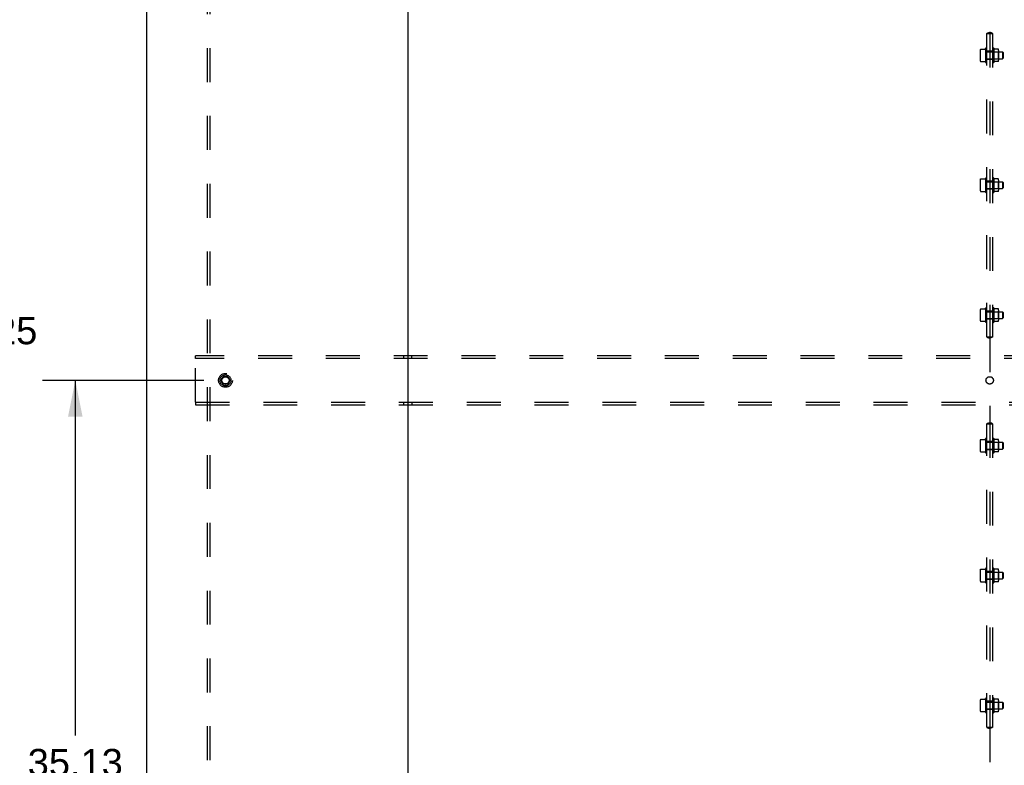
# Model space of a CAD drawing. Header units: inches. Extents: x 0 to 283, y 0 to 183.
# Tile 95 of 99: x 195 to 240, y 76 to 110. Entities that reach past the tile are written whole.
import ezdxf

# ---------------------------------------------------------------- set-up
doc = ezdxf.new("R2010")
doc.units = ezdxf.units.IN
doc.header["$LTSCALE"] = 15.583333
doc.header["$MEASUREMENT"] = 0
doc.linetypes.add('DOT', pattern=[0.2, 0.1, -0.1])
doc.linetypes.add('HIDDEN', pattern=[0.2, 0.1, -0.1])
doc.layers.get('0').update_dxf_attribs({"linetype": 'CONTINUOUS'})
for name, color, linetype in [('DEFAULT_2', 8, 'HIDDEN'), ('DIMENSIONS', 7, 'CONTINUOUS'), ('SUBPANEL', 7, 'CONTINUOUS')]:
    doc.layers.add(name, color=color, linetype=linetype)
doc.styles.get("Standard").update_dxf_attribs({"font": 'arial.ttf'})
doc.dimstyles.new('DIMSTYLE_1', dxfattribs={"dimtxt": 1.25, "dimasz": 1.666667, "dimexe": 0.09, "dimexo": 0.07, "dimgap": 0.0375, "dimtad": 0, "dimtih": 1, "dimtoh": 1, "dimzin": 4, "dimdsep": 46, "dimtxsty": 'Standard', "dimblk": '_FILLED', "dimblk1": '_FILLED', "dimblk2": '_FILLED', "dimcen": 0.09, "dimazin": 1, "dimtfac": 1, "dimtdec": 3, "dimtofl": 0, "dimtmove": 0, "dimatfit": 3, "dimldrblk": '_FILLED', "dimfxl": 0, "dimtolj": 1, "dimtzin": 4, "dimarcsym": 0})

# ---------------------------------------------------------------- blocks, each defined once
blk = doc.blocks.new('_FILLED')
at = {"color": 0, "linetype": 'ByBlock'}
blk.add_solid([(0, 0), (-1, 0.2), (-1, -0.2)], dxfattribs=at)
blk = doc.blocks.new('*D3')
at = {"layer": 'DIMENSIONS', "color": 2, "linetype": 'Continuous'}
for p, q in [((202.999, 93.829), (195.596, 93.829)), ((197.096, 93.829), (197.096, 77.516)), ((197.096, 58.704), (197.096, 75.016)), ((202.999, 58.704), (195.596, 58.704))]:
    blk.add_line(p, q, dxfattribs=at)
at = {"layer": 'DIMENSIONS', "color": 2, "linetype": 'Continuous', "xscale": 1.6666666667, "yscale": 1.6666666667, "zscale": 1.6666666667}
for p, rotation in [((197.096, 93.829), 90), ((197.096, 58.704), 270)]:
    blk.add_blockref('_FILLED', p, dxfattribs=dict(at, rotation=rotation))
at = {"layer": 'DIMENSIONS', "color": 2, "linetype": 'Continuous', "insert": (197.096, 76.891), "char_height": 1.25, "width": 4.36803, "attachment_point": 2, "line_spacing_factor": 0.9}
blk.add_mtext('35.13', dxfattribs=at)
blk = doc.blocks.new('*D4')
at = {"layer": 'DIMENSIONS', "color": 2, "linetype": 'Continuous'}
for p, q in [((202.999, 128.954), (191.665, 128.954)), ((193.165, 128.954), (193.165, 97.364)), ((193.165, 58.704), (193.165, 94.864)), ((202.999, 58.704), (191.665, 58.704))]:
    blk.add_line(p, q, dxfattribs=at)
at = {"layer": 'DIMENSIONS', "color": 2, "linetype": 'Continuous', "xscale": 1.6666666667, "yscale": 1.6666666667, "zscale": 1.6666666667}
for p, rotation in [((193.165, 128.954), 90), ((193.165, 58.704), 270)]:
    blk.add_blockref('_FILLED', p, dxfattribs=dict(at, rotation=rotation))
at = {"layer": 'DIMENSIONS', "color": 2, "linetype": 'Continuous', "insert": (193.165, 96.739), "char_height": 1.25, "width": 4.36803, "attachment_point": 2, "line_spacing_factor": 0.9}
blk.add_mtext('70.25', dxfattribs=at)

msp = doc.modelspace()

# ---------------------------------------------------------------- linework, layer by layer
at = {"color": 7, "linetype": 'Continuous'}
for p, q in [((200.375, 133.704), (200.375, 49.954)), ((212.375, 133.704), (212.375, 49.954))]:
    msp.add_line(p, q, dxfattribs=at)
at = {"layer": 'DEFAULT_2', "color": 8, "linetype": 'HIDDEN'}
for p, q in [((202.625, 94.829), (202.625, 94.954)), ((275.625, 94.954), (202.625, 94.954)), ((202.625, 92.829), (202.625, 94.829)), ((275.625, 94.829), (202.625, 94.829)), ((212.187, 94.954), (212.187, 94.829)), ((212.562, 94.829), (212.562, 94.954)), ((202.625, 92.829), (202.625, 92.704)), ((202.625, 92.829), (275.625, 92.829)), ((212.187, 92.829), (212.187, 92.704)), ((212.562, 92.829), (212.562, 92.704)), ((202.625, 92.704), (275.625, 92.704))]:
    msp.add_line(p, q, dxfattribs=at)
for radius in [0.318, 0.183, 0.166]:
    msp.add_circle((204, 93.829), radius, dxfattribs=at)
at = {"layer": 'DEFAULT_2', "color": 8, "linetype": 'DOT'}
for centre in [(204, 93.829), (239.125, 93.829)]:
    msp.add_circle(centre, 0.17, dxfattribs=at)
at = {"layer": 'SUBPANEL', "color": 8, "linetype": 'HIDDEN'}
for p, q in [((203.156, 127.797), (203.156, 59.86)), ((203.281, 127.797), (203.281, 59.86)), ((239.125, 112.959), (239.125, 109.824)), ((238.999, 109.766), (239.251, 109.766)), ((239, 95.829), (239, 109.766)), ((239.121, 109.773), (239.125, 109.773)), ((239.125, 109.773), (239.123, 109.773)), ((239.126, 109.773), (239.125, 109.773)), ((239.125, 109.773), (239.128, 109.773)), ((239.125, 109.766), (239.125, 95.829)), ((239.25, 109.766), (239.25, 95.829)), ((238.923, 109.06), (238.93, 109.081)), ((238.93, 109.081), (238.93, 108.451)), ((239.32, 109.085), (239.32, 108.448)), ((238.69, 108.99), (238.69, 108.542)), ((238.711, 109.053), (238.913, 109.053)), ((239.25, 108.954), (239, 108.954)), ((239, 108.921), (239.72, 108.921)), ((239.27, 108.922), (239.25, 108.942)), ((239.27, 108.922), (239.27, 108.61)), ((239.27, 108.922), (239.516, 108.922)), ((239.515, 109.056), (239.344, 109.056)), ((239.516, 108.922), (239.536, 108.942)), ((239.516, 108.922), (239.516, 108.61)), ((239.536, 108.993), (239.536, 108.539)), ((239.72, 108.921), (239.72, 108.611)), ((239.75, 108.891), (239.72, 108.921)), ((239.75, 108.641), (239.72, 108.611)), ((239.75, 108.891), (239.75, 108.641)), ((238.711, 108.479), (238.913, 108.479)), ((238.923, 108.472), (238.93, 108.451)), ((239, 108.611), (239.72, 108.611)), ((239.25, 108.579), (239, 108.579)), ((239.27, 108.61), (239.25, 108.59)), ((239.27, 108.61), (239.516, 108.61)), ((239.515, 108.476), (239.344, 108.476)), ((239.516, 108.61), (239.536, 108.59)), ((238.69, 103.021), (238.69, 102.574)), ((238.711, 103.085), (238.913, 103.085)), ((238.923, 103.092), (238.93, 103.112)), ((238.93, 103.112), (238.93, 102.483)), ((239.25, 102.985), (239, 102.985)), ((239, 102.952), (239.72, 102.952)), ((239.27, 102.953), (239.25, 102.973)), ((239.27, 102.953), (239.27, 102.641)), ((239.27, 102.953), (239.516, 102.953)), ((239.32, 103.116), (239.32, 102.479)), ((239.515, 103.087), (239.344, 103.087)), ((239.516, 102.953), (239.536, 102.973)), ((239.516, 102.953), (239.516, 102.641)), ((239.536, 103.024), (239.536, 102.571)), ((239.72, 102.952), (239.72, 102.642)), ((239.75, 102.922), (239.72, 102.952)), ((239.75, 102.922), (239.75, 102.672)), ((238.711, 102.51), (238.913, 102.51)), ((238.923, 102.503), (238.93, 102.483)), ((239, 102.642), (239.72, 102.642)), ((239.25, 102.61), (239, 102.61)), ((239.27, 102.641), (239.25, 102.621)), ((239.27, 102.641), (239.516, 102.641)), ((239.515, 102.507), (239.344, 102.507)), ((239.516, 102.641), (239.536, 102.621)), ((239.75, 102.672), (239.72, 102.642)), ((238.69, 97.053), (238.69, 96.605)), ((238.711, 97.116), (238.913, 97.116)), ((238.923, 97.123), (238.93, 97.144)), ((238.93, 97.144), (238.93, 96.514)), ((239.25, 97.016), (239, 97.016)), ((239, 96.984), (239.72, 96.984)), ((239.27, 96.985), (239.25, 97.005)), ((239.27, 96.985), (239.27, 96.673)), ((239.27, 96.985), (239.516, 96.985)), ((239.32, 97.147), (239.32, 96.51)), ((239.515, 97.119), (239.344, 97.119)), ((239.516, 96.985), (239.536, 97.005)), ((239.516, 96.985), (239.516, 96.673)), ((239.536, 97.055), (239.536, 96.602)), ((239.72, 96.984), (239.72, 96.674)), ((239.75, 96.954), (239.72, 96.984)), ((239.75, 96.954), (239.75, 96.704)), ((238.711, 96.542), (238.913, 96.542)), ((238.923, 96.535), (238.93, 96.514)), ((239, 96.674), (239.72, 96.674)), ((239.25, 96.641), (239, 96.641)), ((239.27, 96.673), (239.25, 96.653)), ((239.27, 96.673), (239.516, 96.673)), ((239.515, 96.539), (239.344, 96.539)), ((239.516, 96.673), (239.536, 96.653)), ((239.75, 96.704), (239.72, 96.674)), ((238.999, 95.829), (239.251, 95.829)), ((239.125, 95.822), (239.121, 95.822)), ((239.123, 95.822), (239.124, 95.822)), ((239.128, 95.822), (239.125, 95.822)), ((239.125, 95.822), (239.126, 95.822)), ((239.125, 95.771), (239.125, 91.886)), ((238.999, 91.829), (239.251, 91.829)), ((239, 77.891), (239, 91.829)), ((239.121, 91.835), (239.125, 91.836)), ((239.125, 91.836), (239.123, 91.836)), ((239.126, 91.836), (239.125, 91.836)), ((239.125, 91.836), (239.128, 91.835)), ((239.125, 91.829), (239.125, 77.891)), ((239.25, 91.829), (239.25, 77.891)), ((238.69, 91.053), (238.69, 90.605)), ((238.711, 91.116), (238.913, 91.116)), ((238.923, 91.123), (238.93, 91.144)), ((238.93, 91.144), (238.93, 90.514)), ((239.25, 91.016), (239, 91.016)), ((239, 90.984), (239.72, 90.984)), ((239.27, 90.985), (239.25, 91.005)), ((239.27, 90.985), (239.27, 90.673)), ((239.27, 90.985), (239.516, 90.985)), ((239.32, 91.147), (239.32, 90.51)), ((239.515, 91.119), (239.344, 91.119)), ((239.516, 90.985), (239.536, 91.005)), ((239.516, 90.985), (239.516, 90.673)), ((239.536, 91.055), (239.536, 90.602)), ((239.75, 90.954), (239.72, 90.984)), ((239.72, 90.984), (239.72, 90.674)), ((238.711, 90.542), (238.913, 90.542)), ((238.923, 90.535), (238.93, 90.514)), ((239, 90.674), (239.72, 90.674)), ((239.25, 90.641), (239, 90.641)), ((239.27, 90.673), (239.25, 90.653)), ((239.27, 90.673), (239.516, 90.673)), ((239.515, 90.539), (239.344, 90.539)), ((239.516, 90.673), (239.536, 90.653)), ((239.75, 90.704), (239.72, 90.674)), ((239.75, 90.954), (239.75, 90.704)), ((238.69, 85.084), (238.69, 84.636)), ((238.711, 85.147), (238.913, 85.147)), ((238.923, 85.154), (238.93, 85.175)), ((238.93, 85.175), (238.93, 84.545)), ((239.32, 85.178), (239.32, 84.542)), ((239.515, 85.15), (239.344, 85.15)), ((239.536, 85.087), (239.536, 84.633)), ((239.25, 85.047), (239, 85.047)), ((239, 85.015), (239.72, 85.015)), ((239, 84.705), (239.72, 84.705)), ((239.25, 84.672), (239, 84.672)), ((239.27, 85.016), (239.25, 85.036)), ((239.27, 84.704), (239.25, 84.684)), ((239.27, 85.016), (239.516, 85.016)), ((239.27, 85.016), (239.27, 84.704)), ((239.27, 84.704), (239.516, 84.704)), ((239.516, 85.016), (239.536, 85.036)), ((239.516, 85.016), (239.516, 84.704)), ((239.516, 84.704), (239.536, 84.684)), ((239.75, 84.985), (239.72, 85.015)), ((239.72, 85.015), (239.72, 84.705)), ((239.75, 84.735), (239.72, 84.705)), ((239.75, 84.985), (239.75, 84.735)), ((238.711, 84.573), (238.913, 84.573)), ((238.923, 84.566), (238.93, 84.545)), ((239.515, 84.57), (239.344, 84.57)), ((238.923, 79.185), (238.93, 79.206)), ((238.93, 79.206), (238.93, 78.576)), ((239.32, 79.21), (239.32, 78.573)), ((238.69, 79.115), (238.69, 78.667)), ((238.711, 79.178), (238.913, 79.178)), ((239.25, 79.079), (239, 79.079)), ((239, 79.046), (239.72, 79.046)), ((239.27, 79.047), (239.25, 79.067)), ((239.27, 79.047), (239.516, 79.047)), ((239.27, 79.047), (239.27, 78.735)), ((239.515, 79.181), (239.344, 79.181)), ((239.516, 79.047), (239.536, 79.067)), ((239.516, 79.047), (239.516, 78.735)), ((239.536, 79.118), (239.536, 78.664)), ((239.75, 79.016), (239.72, 79.046)), ((239.72, 79.046), (239.72, 78.736)), ((239.75, 78.766), (239.72, 78.736)), ((239.75, 79.016), (239.75, 78.766)), ((238.711, 78.604), (238.913, 78.604)), ((238.923, 78.597), (238.93, 78.576)), ((239, 78.736), (239.72, 78.736)), ((239.25, 78.704), (239, 78.704)), ((239.27, 78.735), (239.25, 78.715)), ((239.27, 78.735), (239.516, 78.735)), ((239.515, 78.601), (239.344, 78.601)), ((239.516, 78.735), (239.536, 78.715)), ((238.999, 77.891), (239.251, 77.891)), ((239.125, 77.884), (239.121, 77.885)), ((239.123, 77.884), (239.124, 77.884)), ((239.128, 77.885), (239.125, 77.884)), ((239.125, 77.884), (239.126, 77.884)), ((239.125, 77.834), (239.125, 74.699))]:
    msp.add_line(p, q, dxfattribs=at)
for points in [[(238.999, 109.766), (239, 109.774), (239.004, 109.781), (239.012, 109.787), (239.023, 109.792), (239.036, 109.797), (239.051, 109.801), (239.068, 109.805), (239.087, 109.81), (239.106, 109.816), (239.125, 109.824)], [(239.12, 109.774), (239.12, 109.774), (239.12, 109.774), (239.121, 109.775), (239.121, 109.777), (239.122, 109.78), (239.122, 109.784), (239.123, 109.791), (239.124, 109.799), (239.124, 109.81), (239.125, 109.824)], [(239.12, 109.773), (239.12, 109.773), (239.12, 109.774), (239.12, 109.774)], [(239.123, 109.766), (239.122, 109.77), (239.12, 109.772), (239.12, 109.773)], [(239.251, 109.766), (239.25, 109.774), (239.246, 109.781), (239.238, 109.787), (239.227, 109.792), (239.214, 109.797), (239.199, 109.801), (239.181, 109.805), (239.163, 109.81), (239.144, 109.816), (239.125, 109.824)], [(239.13, 109.774), (239.13, 109.774), (239.13, 109.774), (239.129, 109.775), (239.129, 109.777), (239.128, 109.78), (239.127, 109.784), (239.127, 109.791), (239.126, 109.799), (239.125, 109.81), (239.125, 109.824)], [(239.126, 109.766), (239.128, 109.77), (239.129, 109.772), (239.13, 109.773)], [(239.13, 109.773), (239.13, 109.773), (239.13, 109.774), (239.13, 109.774)], [(238.702, 109.047), (238.703, 109.049), (238.704, 109.05), (238.705, 109.051), (238.707, 109.052), (238.708, 109.053), (238.71, 109.053), (238.711, 109.053)], [(238.923, 109.06), (238.923, 109.06), (238.923, 109.06), (238.923, 109.06), (238.923, 109.06), (238.923, 109.06), (238.923, 109.06), (238.923, 109.06), (238.923, 109.06), (238.923, 109.059), (238.923, 109.059), (238.923, 109.059), (238.922, 109.059), (238.922, 109.059), (238.922, 109.059), (238.922, 109.059), (238.922, 109.059), (238.922, 109.059), (238.922, 109.059), (238.922, 109.058), (238.922, 109.058), (238.922, 109.058), (238.922, 109.058), (238.922, 109.058), (238.922, 109.058), (238.922, 109.058), (238.922, 109.058), (238.922, 109.058), (238.922, 109.057), (238.921, 109.057), (238.921, 109.057), (238.921, 109.057), (238.921, 109.057), (238.921, 109.057), (238.921, 109.057), (238.921, 109.057), (238.921, 109.057), (238.921, 109.056), (238.92, 109.056), (238.92, 109.056), (238.92, 109.056), (238.92, 109.056), (238.92, 109.056), (238.92, 109.056), (238.92, 109.056), (238.919, 109.055), (238.919, 109.055), (238.919, 109.055), (238.919, 109.055), (238.919, 109.055), (238.918, 109.055), (238.918, 109.055), (238.918, 109.054), (238.918, 109.054), (238.918, 109.054), (238.917, 109.054), (238.917, 109.054), (238.917, 109.054), (238.916, 109.054), (238.916, 109.054), (238.916, 109.054), (238.915, 109.053), (238.915, 109.053), (238.914, 109.053), (238.914, 109.053), (238.913, 109.053)], [(239.344, 109.056), (239.344, 109.056), (239.343, 109.056), (239.343, 109.056), (239.342, 109.056), (239.342, 109.057), (239.341, 109.057), (239.341, 109.057), (239.34, 109.057), (239.34, 109.057), (239.34, 109.057), (239.34, 109.057), (239.339, 109.058), (239.339, 109.058), (239.339, 109.058), (239.339, 109.058), (239.338, 109.058), (239.338, 109.058), (239.338, 109.058), (239.338, 109.059), (239.338, 109.059), (239.337, 109.059), (239.337, 109.059), (239.337, 109.059), (239.337, 109.059), (239.337, 109.059), (239.337, 109.059), (239.337, 109.06), (239.337, 109.06), (239.336, 109.06), (239.336, 109.06), (239.336, 109.06), (239.336, 109.06), (239.336, 109.06), (239.336, 109.06), (239.336, 109.06), (239.336, 109.061), (239.336, 109.061), (239.336, 109.061), (239.336, 109.061)], [(239.524, 109.05), (239.523, 109.051), (239.522, 109.053), (239.521, 109.054), (239.52, 109.054), (239.519, 109.055), (239.518, 109.056), (239.517, 109.056), (239.515, 109.056), (239.515, 109.056)], [(238.702, 108.485), (238.703, 108.484), (238.704, 108.482), (238.705, 108.481), (238.707, 108.48), (238.708, 108.48), (238.71, 108.479), (238.711, 108.479)], [(238.913, 108.479), (238.914, 108.479), (238.914, 108.479), (238.915, 108.479), (238.915, 108.479), (238.916, 108.479), (238.916, 108.479), (238.916, 108.479), (238.917, 108.479), (238.917, 108.478), (238.917, 108.478), (238.918, 108.478), (238.918, 108.478), (238.918, 108.478), (238.918, 108.478), (238.918, 108.478), (238.919, 108.478), (238.919, 108.477), (238.919, 108.477), (238.919, 108.477), (238.919, 108.477), (238.92, 108.477), (238.92, 108.477), (238.92, 108.477), (238.92, 108.476), (238.92, 108.476), (238.92, 108.476), (238.92, 108.476), (238.921, 108.476), (238.921, 108.476), (238.921, 108.476), (238.921, 108.476), (238.921, 108.475), (238.921, 108.475), (238.921, 108.475), (238.921, 108.475), (238.921, 108.475), (238.922, 108.475), (238.922, 108.475), (238.922, 108.475), (238.922, 108.475), (238.922, 108.474), (238.922, 108.474), (238.922, 108.474), (238.922, 108.474), (238.922, 108.474), (238.922, 108.474), (238.922, 108.474), (238.922, 108.474), (238.922, 108.474), (238.922, 108.474), (238.922, 108.473), (238.922, 108.473), (238.922, 108.473), (238.923, 108.473), (238.923, 108.473), (238.923, 108.473), (238.923, 108.473), (238.923, 108.473), (238.923, 108.473), (238.923, 108.473), (238.923, 108.472), (238.923, 108.472), (238.923, 108.472), (238.923, 108.472), (238.923, 108.472)], [(239.336, 108.472), (239.336, 108.472), (239.336, 108.472), (239.336, 108.472), (239.336, 108.472), (239.336, 108.472), (239.336, 108.472), (239.336, 108.472), (239.336, 108.472), (239.336, 108.473), (239.337, 108.473), (239.337, 108.473), (239.337, 108.473), (239.337, 108.473), (239.337, 108.473), (239.337, 108.473), (239.337, 108.473), (239.337, 108.474), (239.338, 108.474), (239.338, 108.474), (239.338, 108.474), (239.338, 108.474), (239.338, 108.474), (239.339, 108.475), (239.339, 108.475), (239.339, 108.475), (239.34, 108.475), (239.34, 108.475), (239.34, 108.475), (239.341, 108.475), (239.341, 108.476), (239.341, 108.476), (239.342, 108.476), (239.342, 108.476), (239.343, 108.476), (239.344, 108.476), (239.344, 108.476)], [(239.524, 108.482), (239.523, 108.481), (239.522, 108.48), (239.521, 108.479), (239.52, 108.478), (239.519, 108.477), (239.518, 108.477), (239.517, 108.476), (239.515, 108.476), (239.515, 108.476)], [(238.702, 103.079), (238.703, 103.08), (238.704, 103.081), (238.705, 103.083), (238.707, 103.083), (238.708, 103.084), (238.71, 103.084), (238.711, 103.085)], [(238.923, 103.092), (238.923, 103.091), (238.923, 103.091), (238.923, 103.091), (238.923, 103.091), (238.923, 103.091), (238.923, 103.091), (238.923, 103.091), (238.923, 103.091), (238.923, 103.091), (238.923, 103.091), (238.923, 103.091), (238.922, 103.09), (238.922, 103.09), (238.922, 103.09), (238.922, 103.09), (238.922, 103.09), (238.922, 103.09), (238.922, 103.09), (238.922, 103.09), (238.922, 103.09), (238.922, 103.09), (238.922, 103.089), (238.922, 103.089), (238.922, 103.089), (238.922, 103.089), (238.922, 103.089), (238.922, 103.089), (238.922, 103.089), (238.921, 103.089), (238.921, 103.089), (238.921, 103.088), (238.921, 103.088), (238.921, 103.088), (238.921, 103.088), (238.921, 103.088), (238.921, 103.088), (238.921, 103.088), (238.92, 103.088), (238.92, 103.087), (238.92, 103.087), (238.92, 103.087), (238.92, 103.087), (238.92, 103.087), (238.92, 103.087), (238.919, 103.087), (238.919, 103.087), (238.919, 103.086), (238.919, 103.086), (238.919, 103.086), (238.918, 103.086), (238.918, 103.086), (238.918, 103.086), (238.918, 103.086), (238.918, 103.085), (238.917, 103.085), (238.917, 103.085), (238.917, 103.085), (238.916, 103.085), (238.916, 103.085), (238.916, 103.085), (238.915, 103.085), (238.915, 103.085), (238.914, 103.085), (238.914, 103.085), (238.913, 103.085)], [(239.344, 103.087), (239.344, 103.087), (239.343, 103.088), (239.343, 103.088), (239.342, 103.088), (239.342, 103.088), (239.341, 103.088), (239.341, 103.088), (239.34, 103.088), (239.34, 103.088), (239.34, 103.088), (239.34, 103.089), (239.339, 103.089), (239.339, 103.089), (239.339, 103.089), (239.339, 103.089), (239.338, 103.089), (239.338, 103.089), (239.338, 103.09), (239.338, 103.09), (239.338, 103.09), (239.337, 103.09), (239.337, 103.09), (239.337, 103.09), (239.337, 103.09), (239.337, 103.091), (239.337, 103.091), (239.337, 103.091), (239.337, 103.091), (239.336, 103.091), (239.336, 103.091), (239.336, 103.091), (239.336, 103.091), (239.336, 103.092), (239.336, 103.092), (239.336, 103.092), (239.336, 103.092), (239.336, 103.092), (239.336, 103.092), (239.336, 103.092)], [(239.524, 103.082), (239.523, 103.083), (239.522, 103.084), (239.521, 103.085), (239.52, 103.086), (239.519, 103.086), (239.518, 103.087), (239.517, 103.087), (239.515, 103.087), (239.515, 103.087)], [(238.702, 102.516), (238.703, 102.515), (238.704, 102.513), (238.705, 102.512), (238.707, 102.511), (238.708, 102.511), (238.71, 102.51), (238.711, 102.51)], [(238.913, 102.51), (238.914, 102.51), (238.914, 102.51), (238.915, 102.51), (238.915, 102.51), (238.916, 102.51), (238.916, 102.51), (238.916, 102.51), (238.917, 102.51), (238.917, 102.51), (238.917, 102.51), (238.918, 102.509), (238.918, 102.509), (238.918, 102.509), (238.918, 102.509), (238.918, 102.509), (238.919, 102.509), (238.919, 102.509), (238.919, 102.509), (238.919, 102.508), (238.919, 102.508), (238.92, 102.508), (238.92, 102.508), (238.92, 102.508), (238.92, 102.508), (238.92, 102.508), (238.92, 102.507), (238.92, 102.507), (238.921, 102.507), (238.921, 102.507), (238.921, 102.507), (238.921, 102.507), (238.921, 102.507), (238.921, 102.507), (238.921, 102.507), (238.921, 102.506), (238.921, 102.506), (238.922, 102.506), (238.922, 102.506), (238.922, 102.506), (238.922, 102.506), (238.922, 102.506), (238.922, 102.506), (238.922, 102.505), (238.922, 102.505), (238.922, 102.505), (238.922, 102.505), (238.922, 102.505), (238.922, 102.505), (238.922, 102.505), (238.922, 102.505), (238.922, 102.505), (238.922, 102.505), (238.922, 102.504), (238.923, 102.504), (238.923, 102.504), (238.923, 102.504), (238.923, 102.504), (238.923, 102.504), (238.923, 102.504), (238.923, 102.504), (238.923, 102.504), (238.923, 102.504), (238.923, 102.504), (238.923, 102.503), (238.923, 102.503)], [(239.336, 102.503), (239.336, 102.503), (239.336, 102.503), (239.336, 102.503), (239.336, 102.503), (239.336, 102.503), (239.336, 102.503), (239.336, 102.504), (239.336, 102.504), (239.336, 102.504), (239.337, 102.504), (239.337, 102.504), (239.337, 102.504), (239.337, 102.504), (239.337, 102.504), (239.337, 102.505), (239.337, 102.505), (239.337, 102.505), (239.338, 102.505), (239.338, 102.505), (239.338, 102.505), (239.338, 102.505), (239.338, 102.506), (239.339, 102.506), (239.339, 102.506), (239.339, 102.506), (239.34, 102.506), (239.34, 102.506), (239.34, 102.507), (239.341, 102.507), (239.341, 102.507), (239.341, 102.507), (239.342, 102.507), (239.342, 102.507), (239.343, 102.507), (239.344, 102.507), (239.344, 102.507)], [(239.524, 102.513), (239.523, 102.512), (239.522, 102.511), (239.521, 102.51), (239.52, 102.509), (239.519, 102.509), (239.518, 102.508), (239.517, 102.508), (239.515, 102.507), (239.515, 102.507)], [(238.702, 97.11), (238.703, 97.111), (238.704, 97.113), (238.705, 97.114), (238.707, 97.115), (238.708, 97.115), (238.71, 97.116), (238.711, 97.116)], [(238.923, 97.123), (238.923, 97.123), (238.923, 97.123), (238.923, 97.123), (238.923, 97.122), (238.923, 97.122), (238.923, 97.122), (238.923, 97.122), (238.923, 97.122), (238.923, 97.122), (238.923, 97.122), (238.923, 97.122), (238.922, 97.122), (238.922, 97.122), (238.922, 97.121), (238.922, 97.121), (238.922, 97.121), (238.922, 97.121), (238.922, 97.121), (238.922, 97.121), (238.922, 97.121), (238.922, 97.121), (238.922, 97.121), (238.922, 97.121), (238.922, 97.12), (238.922, 97.12), (238.922, 97.12), (238.922, 97.12), (238.922, 97.12), (238.921, 97.12), (238.921, 97.12), (238.921, 97.12), (238.921, 97.12), (238.921, 97.119), (238.921, 97.119), (238.921, 97.119), (238.921, 97.119), (238.921, 97.119), (238.92, 97.119), (238.92, 97.119), (238.92, 97.119), (238.92, 97.118), (238.92, 97.118), (238.92, 97.118), (238.92, 97.118), (238.919, 97.118), (238.919, 97.118), (238.919, 97.118), (238.919, 97.117), (238.919, 97.117), (238.918, 97.117), (238.918, 97.117), (238.918, 97.117), (238.918, 97.117), (238.918, 97.117), (238.917, 97.117), (238.917, 97.116), (238.917, 97.116), (238.916, 97.116), (238.916, 97.116), (238.916, 97.116), (238.915, 97.116), (238.915, 97.116), (238.914, 97.116), (238.914, 97.116), (238.913, 97.116)], [(239.344, 97.119), (239.344, 97.119), (239.343, 97.119), (239.343, 97.119), (239.342, 97.119), (239.342, 97.119), (239.341, 97.119), (239.341, 97.119), (239.34, 97.119), (239.34, 97.12), (239.34, 97.12), (239.34, 97.12), (239.339, 97.12), (239.339, 97.12), (239.339, 97.12), (239.339, 97.12), (239.338, 97.121), (239.338, 97.121), (239.338, 97.121), (239.338, 97.121), (239.338, 97.121), (239.337, 97.121), (239.337, 97.121), (239.337, 97.122), (239.337, 97.122), (239.337, 97.122), (239.337, 97.122), (239.337, 97.122), (239.337, 97.122), (239.336, 97.122), (239.336, 97.122), (239.336, 97.123), (239.336, 97.123), (239.336, 97.123), (239.336, 97.123), (239.336, 97.123), (239.336, 97.123), (239.336, 97.123), (239.336, 97.123), (239.336, 97.123)], [(239.524, 97.113), (239.523, 97.114), (239.522, 97.115), (239.521, 97.116), (239.52, 97.117), (239.519, 97.118), (239.518, 97.118), (239.517, 97.119), (239.515, 97.119), (239.515, 97.119)], [(238.702, 96.548), (238.703, 96.546), (238.704, 96.545), (238.705, 96.544), (238.707, 96.543), (238.708, 96.542), (238.71, 96.542), (238.711, 96.542)], [(238.913, 96.542), (238.914, 96.542), (238.914, 96.542), (238.915, 96.541), (238.915, 96.541), (238.916, 96.541), (238.916, 96.541), (238.916, 96.541), (238.917, 96.541), (238.917, 96.541), (238.917, 96.541), (238.918, 96.541), (238.918, 96.541), (238.918, 96.54), (238.918, 96.54), (238.918, 96.54), (238.919, 96.54), (238.919, 96.54), (238.919, 96.54), (238.919, 96.54), (238.919, 96.54), (238.92, 96.539), (238.92, 96.539), (238.92, 96.539), (238.92, 96.539), (238.92, 96.539), (238.92, 96.539), (238.92, 96.539), (238.921, 96.538), (238.921, 96.538), (238.921, 96.538), (238.921, 96.538), (238.921, 96.538), (238.921, 96.538), (238.921, 96.538), (238.921, 96.538), (238.921, 96.538), (238.922, 96.537), (238.922, 96.537), (238.922, 96.537), (238.922, 96.537), (238.922, 96.537), (238.922, 96.537), (238.922, 96.537), (238.922, 96.537), (238.922, 96.537), (238.922, 96.536), (238.922, 96.536), (238.922, 96.536), (238.922, 96.536), (238.922, 96.536), (238.922, 96.536), (238.922, 96.536), (238.922, 96.536), (238.923, 96.536), (238.923, 96.536), (238.923, 96.535), (238.923, 96.535), (238.923, 96.535), (238.923, 96.535), (238.923, 96.535), (238.923, 96.535), (238.923, 96.535), (238.923, 96.535), (238.923, 96.535), (238.923, 96.535)], [(239.336, 96.534), (239.336, 96.534), (239.336, 96.534), (239.336, 96.534), (239.336, 96.534), (239.336, 96.535), (239.336, 96.535), (239.336, 96.535), (239.336, 96.535), (239.336, 96.535), (239.337, 96.535), (239.337, 96.535), (239.337, 96.535), (239.337, 96.536), (239.337, 96.536), (239.337, 96.536), (239.337, 96.536), (239.337, 96.536), (239.338, 96.536), (239.338, 96.536), (239.338, 96.537), (239.338, 96.537), (239.338, 96.537), (239.339, 96.537), (239.339, 96.537), (239.339, 96.537), (239.34, 96.538), (239.34, 96.538), (239.34, 96.538), (239.341, 96.538), (239.341, 96.538), (239.341, 96.538), (239.342, 96.538), (239.342, 96.539), (239.343, 96.539), (239.344, 96.539), (239.344, 96.539)], [(239.524, 96.545), (239.523, 96.543), (239.522, 96.542), (239.521, 96.541), (239.52, 96.541), (239.519, 96.54), (239.518, 96.539), (239.517, 96.539), (239.515, 96.539), (239.515, 96.539)], [(238.999, 95.829), (239, 95.821), (239.004, 95.814), (239.012, 95.808), (239.023, 95.803), (239.036, 95.798), (239.051, 95.794), (239.068, 95.79), (239.087, 95.785), (239.106, 95.779), (239.125, 95.771)], [(239.123, 95.829), (239.122, 95.825), (239.12, 95.823), (239.12, 95.822)], [(239.12, 95.822), (239.12, 95.822), (239.12, 95.821), (239.12, 95.821)], [(239.12, 95.821), (239.12, 95.821), (239.12, 95.821), (239.121, 95.82), (239.121, 95.818), (239.122, 95.815), (239.122, 95.811), (239.123, 95.804), (239.124, 95.796), (239.124, 95.785), (239.125, 95.771)], [(239.251, 95.829), (239.25, 95.821), (239.246, 95.814), (239.238, 95.808), (239.227, 95.803), (239.214, 95.798), (239.199, 95.794), (239.181, 95.79), (239.163, 95.785), (239.144, 95.779), (239.125, 95.771)], [(239.13, 95.821), (239.13, 95.821), (239.13, 95.821), (239.129, 95.82), (239.129, 95.818), (239.128, 95.815), (239.127, 95.811), (239.127, 95.804), (239.126, 95.796), (239.125, 95.785), (239.125, 95.771)], [(239.126, 95.829), (239.128, 95.825), (239.129, 95.823), (239.13, 95.822)], [(239.13, 95.822), (239.13, 95.822), (239.13, 95.821), (239.13, 95.821)], [(238.999, 91.829), (239, 91.837), (239.004, 91.843), (239.012, 91.849), (239.023, 91.855), (239.036, 91.859), (239.051, 91.863), (239.068, 91.868), (239.087, 91.873), (239.106, 91.879), (239.125, 91.886)], [(239.12, 91.836), (239.12, 91.836), (239.12, 91.837), (239.121, 91.838), (239.121, 91.84), (239.122, 91.842), (239.122, 91.847), (239.123, 91.853), (239.124, 91.862), (239.124, 91.873), (239.125, 91.886)], [(239.251, 91.829), (239.25, 91.837), (239.246, 91.843), (239.238, 91.849), (239.227, 91.855), (239.214, 91.859), (239.199, 91.863), (239.181, 91.868), (239.163, 91.873), (239.144, 91.879), (239.125, 91.886)], [(239.13, 91.836), (239.13, 91.836), (239.13, 91.837), (239.129, 91.838), (239.129, 91.84), (239.128, 91.842), (239.127, 91.847), (239.127, 91.853), (239.126, 91.862), (239.125, 91.873), (239.125, 91.886)], [(239.12, 91.835), (239.12, 91.836), (239.12, 91.836), (239.12, 91.836)], [(239.123, 91.829), (239.122, 91.833), (239.12, 91.835), (239.12, 91.835)], [(239.126, 91.829), (239.128, 91.833), (239.129, 91.835), (239.13, 91.835)], [(239.13, 91.835), (239.13, 91.836), (239.13, 91.836), (239.13, 91.836)], [(238.702, 91.11), (238.703, 91.111), (238.704, 91.113), (238.705, 91.114), (238.707, 91.115), (238.708, 91.115), (238.71, 91.116), (238.711, 91.116)], [(238.923, 91.123), (238.923, 91.123), (238.923, 91.123), (238.923, 91.123), (238.923, 91.122), (238.923, 91.122), (238.923, 91.122), (238.923, 91.122), (238.923, 91.122), (238.923, 91.122), (238.923, 91.122), (238.923, 91.122), (238.922, 91.122), (238.922, 91.122), (238.922, 91.121), (238.922, 91.121), (238.922, 91.121), (238.922, 91.121), (238.922, 91.121), (238.922, 91.121), (238.922, 91.121), (238.922, 91.121), (238.922, 91.121), (238.922, 91.121), (238.922, 91.12), (238.922, 91.12), (238.922, 91.12), (238.922, 91.12), (238.922, 91.12), (238.921, 91.12), (238.921, 91.12), (238.921, 91.12), (238.921, 91.12), (238.921, 91.119), (238.921, 91.119), (238.921, 91.119), (238.921, 91.119), (238.921, 91.119), (238.92, 91.119), (238.92, 91.119), (238.92, 91.119), (238.92, 91.118), (238.92, 91.118), (238.92, 91.118), (238.92, 91.118), (238.919, 91.118), (238.919, 91.118), (238.919, 91.118), (238.919, 91.117), (238.919, 91.117), (238.918, 91.117), (238.918, 91.117), (238.918, 91.117), (238.918, 91.117), (238.918, 91.117), (238.917, 91.117), (238.917, 91.116), (238.917, 91.116), (238.916, 91.116), (238.916, 91.116), (238.916, 91.116), (238.915, 91.116), (238.915, 91.116), (238.914, 91.116), (238.914, 91.116), (238.913, 91.116)], [(239.344, 91.119), (239.344, 91.119), (239.343, 91.119), (239.343, 91.119), (239.342, 91.119), (239.342, 91.119), (239.341, 91.119), (239.341, 91.119), (239.34, 91.119), (239.34, 91.12), (239.34, 91.12), (239.34, 91.12), (239.339, 91.12), (239.339, 91.12), (239.339, 91.12), (239.339, 91.12), (239.338, 91.121), (239.338, 91.121), (239.338, 91.121), (239.338, 91.121), (239.338, 91.121), (239.337, 91.121), (239.337, 91.121), (239.337, 91.122), (239.337, 91.122), (239.337, 91.122), (239.337, 91.122), (239.337, 91.122), (239.337, 91.122), (239.336, 91.122), (239.336, 91.122), (239.336, 91.123), (239.336, 91.123), (239.336, 91.123), (239.336, 91.123), (239.336, 91.123), (239.336, 91.123), (239.336, 91.123), (239.336, 91.123), (239.336, 91.123)], [(239.524, 91.113), (239.523, 91.114), (239.522, 91.115), (239.521, 91.116), (239.52, 91.117), (239.519, 91.118), (239.518, 91.118), (239.517, 91.119), (239.515, 91.119), (239.515, 91.119)], [(238.702, 90.548), (238.703, 90.546), (238.704, 90.545), (238.705, 90.544), (238.707, 90.543), (238.708, 90.542), (238.71, 90.542), (238.711, 90.542)], [(238.913, 90.542), (238.914, 90.542), (238.914, 90.542), (238.915, 90.541), (238.915, 90.541), (238.916, 90.541), (238.916, 90.541), (238.916, 90.541), (238.917, 90.541), (238.917, 90.541), (238.917, 90.541), (238.918, 90.541), (238.918, 90.541), (238.918, 90.54), (238.918, 90.54), (238.918, 90.54), (238.919, 90.54), (238.919, 90.54), (238.919, 90.54), (238.919, 90.54), (238.919, 90.54), (238.92, 90.539), (238.92, 90.539), (238.92, 90.539), (238.92, 90.539), (238.92, 90.539), (238.92, 90.539), (238.92, 90.539), (238.921, 90.538), (238.921, 90.538), (238.921, 90.538), (238.921, 90.538), (238.921, 90.538), (238.921, 90.538), (238.921, 90.538), (238.921, 90.538), (238.921, 90.538), (238.922, 90.537), (238.922, 90.537), (238.922, 90.537), (238.922, 90.537), (238.922, 90.537), (238.922, 90.537), (238.922, 90.537), (238.922, 90.537), (238.922, 90.537), (238.922, 90.536), (238.922, 90.536), (238.922, 90.536), (238.922, 90.536), (238.922, 90.536), (238.922, 90.536), (238.922, 90.536), (238.922, 90.536), (238.923, 90.536), (238.923, 90.536), (238.923, 90.535), (238.923, 90.535), (238.923, 90.535), (238.923, 90.535), (238.923, 90.535), (238.923, 90.535), (238.923, 90.535), (238.923, 90.535), (238.923, 90.535), (238.923, 90.535)], [(239.336, 90.534), (239.336, 90.534), (239.336, 90.534), (239.336, 90.534), (239.336, 90.534), (239.336, 90.535), (239.336, 90.535), (239.336, 90.535), (239.336, 90.535), (239.336, 90.535), (239.337, 90.535), (239.337, 90.535), (239.337, 90.535), (239.337, 90.536), (239.337, 90.536), (239.337, 90.536), (239.337, 90.536), (239.337, 90.536), (239.338, 90.536), (239.338, 90.536), (239.338, 90.537), (239.338, 90.537), (239.338, 90.537), (239.339, 90.537), (239.339, 90.537), (239.339, 90.537), (239.34, 90.538), (239.34, 90.538), (239.34, 90.538), (239.341, 90.538), (239.341, 90.538), (239.341, 90.538), (239.342, 90.538), (239.342, 90.539), (239.343, 90.539), (239.344, 90.539), (239.344, 90.539)], [(239.524, 90.545), (239.523, 90.543), (239.522, 90.542), (239.521, 90.541), (239.52, 90.541), (239.519, 90.54), (239.518, 90.539), (239.517, 90.539), (239.515, 90.539), (239.515, 90.539)], [(238.702, 85.141), (238.703, 85.143), (238.704, 85.144), (238.705, 85.145), (238.707, 85.146), (238.708, 85.147), (238.71, 85.147), (238.711, 85.147)], [(238.923, 85.154), (238.923, 85.154), (238.923, 85.154), (238.923, 85.154), (238.923, 85.154), (238.923, 85.154), (238.923, 85.153), (238.923, 85.153), (238.923, 85.153), (238.923, 85.153), (238.923, 85.153), (238.923, 85.153), (238.922, 85.153), (238.922, 85.153), (238.922, 85.153), (238.922, 85.153), (238.922, 85.153), (238.922, 85.152), (238.922, 85.152), (238.922, 85.152), (238.922, 85.152), (238.922, 85.152), (238.922, 85.152), (238.922, 85.152), (238.922, 85.152), (238.922, 85.152), (238.922, 85.151), (238.922, 85.151), (238.922, 85.151), (238.921, 85.151), (238.921, 85.151), (238.921, 85.151), (238.921, 85.151), (238.921, 85.151), (238.921, 85.151), (238.921, 85.15), (238.921, 85.15), (238.921, 85.15), (238.92, 85.15), (238.92, 85.15), (238.92, 85.15), (238.92, 85.15), (238.92, 85.15), (238.92, 85.149), (238.92, 85.149), (238.919, 85.149), (238.919, 85.149), (238.919, 85.149), (238.919, 85.149), (238.919, 85.149), (238.918, 85.148), (238.918, 85.148), (238.918, 85.148), (238.918, 85.148), (238.918, 85.148), (238.917, 85.148), (238.917, 85.148), (238.917, 85.148), (238.916, 85.147), (238.916, 85.147), (238.916, 85.147), (238.915, 85.147), (238.915, 85.147), (238.914, 85.147), (238.914, 85.147), (238.913, 85.147)], [(239.344, 85.15), (239.344, 85.15), (239.343, 85.15), (239.343, 85.15), (239.342, 85.15), (239.342, 85.15), (239.341, 85.15), (239.341, 85.151), (239.34, 85.151), (239.34, 85.151), (239.34, 85.151), (239.34, 85.151), (239.339, 85.151), (239.339, 85.151), (239.339, 85.152), (239.339, 85.152), (239.338, 85.152), (239.338, 85.152), (239.338, 85.152), (239.338, 85.152), (239.338, 85.152), (239.337, 85.153), (239.337, 85.153), (239.337, 85.153), (239.337, 85.153), (239.337, 85.153), (239.337, 85.153), (239.337, 85.153), (239.337, 85.153), (239.336, 85.154), (239.336, 85.154), (239.336, 85.154), (239.336, 85.154), (239.336, 85.154), (239.336, 85.154), (239.336, 85.154), (239.336, 85.154), (239.336, 85.154), (239.336, 85.155), (239.336, 85.155)], [(239.524, 85.144), (239.523, 85.145), (239.522, 85.146), (239.521, 85.147), (239.52, 85.148), (239.519, 85.149), (239.518, 85.149), (239.517, 85.15), (239.515, 85.15), (239.515, 85.15)], [(238.702, 84.579), (238.703, 84.577), (238.704, 84.576), (238.705, 84.575), (238.707, 84.574), (238.708, 84.573), (238.71, 84.573), (238.711, 84.573)], [(238.913, 84.573), (238.914, 84.573), (238.914, 84.573), (238.915, 84.573), (238.915, 84.573), (238.916, 84.573), (238.916, 84.573), (238.916, 84.572), (238.917, 84.572), (238.917, 84.572), (238.917, 84.572), (238.918, 84.572), (238.918, 84.572), (238.918, 84.572), (238.918, 84.572), (238.918, 84.571), (238.919, 84.571), (238.919, 84.571), (238.919, 84.571), (238.919, 84.571), (238.919, 84.571), (238.92, 84.571), (238.92, 84.57), (238.92, 84.57), (238.92, 84.57), (238.92, 84.57), (238.92, 84.57), (238.92, 84.57), (238.921, 84.57), (238.921, 84.57), (238.921, 84.569), (238.921, 84.569), (238.921, 84.569), (238.921, 84.569), (238.921, 84.569), (238.921, 84.569), (238.921, 84.569), (238.922, 84.569), (238.922, 84.569), (238.922, 84.568), (238.922, 84.568), (238.922, 84.568), (238.922, 84.568), (238.922, 84.568), (238.922, 84.568), (238.922, 84.568), (238.922, 84.568), (238.922, 84.568), (238.922, 84.567), (238.922, 84.567), (238.922, 84.567), (238.922, 84.567), (238.922, 84.567), (238.922, 84.567), (238.923, 84.567), (238.923, 84.567), (238.923, 84.567), (238.923, 84.567), (238.923, 84.566), (238.923, 84.566), (238.923, 84.566), (238.923, 84.566), (238.923, 84.566), (238.923, 84.566), (238.923, 84.566), (238.923, 84.566)], [(239.336, 84.565), (239.336, 84.565), (239.336, 84.565), (239.336, 84.566), (239.336, 84.566), (239.336, 84.566), (239.336, 84.566), (239.336, 84.566), (239.336, 84.566), (239.336, 84.566), (239.337, 84.566), (239.337, 84.567), (239.337, 84.567), (239.337, 84.567), (239.337, 84.567), (239.337, 84.567), (239.337, 84.567), (239.337, 84.567), (239.338, 84.568), (239.338, 84.568), (239.338, 84.568), (239.338, 84.568), (239.338, 84.568), (239.339, 84.568), (239.339, 84.568), (239.339, 84.569), (239.34, 84.569), (239.34, 84.569), (239.34, 84.569), (239.341, 84.569), (239.341, 84.569), (239.341, 84.57), (239.342, 84.57), (239.342, 84.57), (239.343, 84.57), (239.344, 84.57), (239.344, 84.57)], [(239.524, 84.576), (239.523, 84.575), (239.522, 84.574), (239.521, 84.573), (239.52, 84.572), (239.519, 84.571), (239.518, 84.571), (239.517, 84.57), (239.515, 84.57), (239.515, 84.57)], [(238.702, 79.172), (238.703, 79.174), (238.704, 79.175), (238.705, 79.176), (238.707, 79.177), (238.708, 79.178), (238.71, 79.178), (238.711, 79.178)], [(238.923, 79.185), (238.923, 79.185), (238.923, 79.185), (238.923, 79.185), (238.923, 79.185), (238.923, 79.185), (238.923, 79.185), (238.923, 79.185), (238.923, 79.185), (238.923, 79.184), (238.923, 79.184), (238.923, 79.184), (238.922, 79.184), (238.922, 79.184), (238.922, 79.184), (238.922, 79.184), (238.922, 79.184), (238.922, 79.184), (238.922, 79.184), (238.922, 79.183), (238.922, 79.183), (238.922, 79.183), (238.922, 79.183), (238.922, 79.183), (238.922, 79.183), (238.922, 79.183), (238.922, 79.183), (238.922, 79.183), (238.922, 79.182), (238.921, 79.182), (238.921, 79.182), (238.921, 79.182), (238.921, 79.182), (238.921, 79.182), (238.921, 79.182), (238.921, 79.182), (238.921, 79.182), (238.921, 79.181), (238.92, 79.181), (238.92, 79.181), (238.92, 79.181), (238.92, 79.181), (238.92, 79.181), (238.92, 79.181), (238.92, 79.181), (238.919, 79.18), (238.919, 79.18), (238.919, 79.18), (238.919, 79.18), (238.919, 79.18), (238.918, 79.18), (238.918, 79.18), (238.918, 79.179), (238.918, 79.179), (238.918, 79.179), (238.917, 79.179), (238.917, 79.179), (238.917, 79.179), (238.916, 79.179), (238.916, 79.179), (238.916, 79.179), (238.915, 79.178), (238.915, 79.178), (238.914, 79.178), (238.914, 79.178), (238.913, 79.178)], [(239.344, 79.181), (239.344, 79.181), (239.343, 79.181), (239.343, 79.181), (239.342, 79.181), (239.342, 79.182), (239.341, 79.182), (239.341, 79.182), (239.34, 79.182), (239.34, 79.182), (239.34, 79.182), (239.34, 79.182), (239.339, 79.183), (239.339, 79.183), (239.339, 79.183), (239.339, 79.183), (239.338, 79.183), (239.338, 79.183), (239.338, 79.183), (239.338, 79.184), (239.338, 79.184), (239.337, 79.184), (239.337, 79.184), (239.337, 79.184), (239.337, 79.184), (239.337, 79.184), (239.337, 79.184), (239.337, 79.185), (239.337, 79.185), (239.336, 79.185), (239.336, 79.185), (239.336, 79.185), (239.336, 79.185), (239.336, 79.185), (239.336, 79.185), (239.336, 79.185), (239.336, 79.186), (239.336, 79.186), (239.336, 79.186), (239.336, 79.186)], [(239.524, 79.175), (239.523, 79.176), (239.522, 79.178), (239.521, 79.179), (239.52, 79.179), (239.519, 79.18), (239.518, 79.181), (239.517, 79.181), (239.515, 79.181), (239.515, 79.181)], [(238.702, 78.61), (238.703, 78.609), (238.704, 78.607), (238.705, 78.606), (238.707, 78.605), (238.708, 78.605), (238.71, 78.604), (238.711, 78.604)], [(238.913, 78.604), (238.914, 78.604), (238.914, 78.604), (238.915, 78.604), (238.915, 78.604), (238.916, 78.604), (238.916, 78.604), (238.916, 78.604), (238.917, 78.604), (238.917, 78.603), (238.917, 78.603), (238.918, 78.603), (238.918, 78.603), (238.918, 78.603), (238.918, 78.603), (238.918, 78.603), (238.919, 78.603), (238.919, 78.602), (238.919, 78.602), (238.919, 78.602), (238.919, 78.602), (238.92, 78.602), (238.92, 78.602), (238.92, 78.602), (238.92, 78.601), (238.92, 78.601), (238.92, 78.601), (238.92, 78.601), (238.921, 78.601), (238.921, 78.601), (238.921, 78.601), (238.921, 78.601), (238.921, 78.6), (238.921, 78.6), (238.921, 78.6), (238.921, 78.6), (238.921, 78.6), (238.922, 78.6), (238.922, 78.6), (238.922, 78.6), (238.922, 78.6), (238.922, 78.599), (238.922, 78.599), (238.922, 78.599), (238.922, 78.599), (238.922, 78.599), (238.922, 78.599), (238.922, 78.599), (238.922, 78.599), (238.922, 78.599), (238.922, 78.599), (238.922, 78.598), (238.922, 78.598), (238.922, 78.598), (238.923, 78.598), (238.923, 78.598), (238.923, 78.598), (238.923, 78.598), (238.923, 78.598), (238.923, 78.598), (238.923, 78.598), (238.923, 78.597), (238.923, 78.597), (238.923, 78.597), (238.923, 78.597), (238.923, 78.597)], [(239.336, 78.597), (239.336, 78.597), (239.336, 78.597), (239.336, 78.597), (239.336, 78.597), (239.336, 78.597), (239.336, 78.597), (239.336, 78.597), (239.336, 78.597), (239.336, 78.598), (239.337, 78.598), (239.337, 78.598), (239.337, 78.598), (239.337, 78.598), (239.337, 78.598), (239.337, 78.598), (239.337, 78.598), (239.337, 78.599), (239.338, 78.599), (239.338, 78.599), (239.338, 78.599), (239.338, 78.599), (239.338, 78.599), (239.339, 78.6), (239.339, 78.6), (239.339, 78.6), (239.34, 78.6), (239.34, 78.6), (239.34, 78.6), (239.341, 78.6), (239.341, 78.601), (239.341, 78.601), (239.342, 78.601), (239.342, 78.601), (239.343, 78.601), (239.344, 78.601), (239.344, 78.601)], [(239.524, 78.607), (239.523, 78.606), (239.522, 78.605), (239.521, 78.604), (239.52, 78.603), (239.519, 78.602), (239.518, 78.602), (239.517, 78.601), (239.515, 78.601), (239.515, 78.601)], [(238.999, 77.891), (239, 77.883), (239.004, 77.877), (239.012, 77.87), (239.023, 77.865), (239.036, 77.861), (239.051, 77.856), (239.068, 77.852), (239.087, 77.847), (239.106, 77.841), (239.125, 77.834)], [(239.123, 77.891), (239.122, 77.887), (239.12, 77.885), (239.12, 77.885)], [(239.12, 77.885), (239.12, 77.884), (239.12, 77.884), (239.12, 77.884)], [(239.12, 77.884), (239.12, 77.884), (239.12, 77.883), (239.121, 77.882), (239.121, 77.88), (239.122, 77.878), (239.122, 77.873), (239.123, 77.867), (239.124, 77.858), (239.124, 77.847), (239.125, 77.834)], [(239.251, 77.891), (239.25, 77.883), (239.246, 77.877), (239.238, 77.87), (239.227, 77.865), (239.214, 77.861), (239.199, 77.856), (239.181, 77.852), (239.163, 77.847), (239.144, 77.841), (239.125, 77.834)], [(239.13, 77.884), (239.13, 77.884), (239.13, 77.883), (239.129, 77.882), (239.129, 77.88), (239.128, 77.878), (239.127, 77.873), (239.127, 77.867), (239.126, 77.858), (239.125, 77.847), (239.125, 77.834)], [(239.126, 77.891), (239.128, 77.887), (239.129, 77.885), (239.13, 77.885)], [(239.13, 77.885), (239.13, 77.884), (239.13, 77.884), (239.13, 77.884)]]:
    msp.add_lwpolyline(points, dxfattribs=at)
msp.add_circle((204, 93.829), 0.25, dxfattribs=at)
for centre, radius, start, end in [((238.961, 109.059), 0.0384, 0, 145.5503), ((239.288, 109.063), 0.0384, 34.4497, 180), ((238.87, 108.766), 0.551, 32.3153, 35.2892), ((238.831, 108.99), 0.141, 156.05, 180), ((239.395, 108.993), 0.141, 0, 23.95), ((238.831, 108.542), 0.141, 180, 203.95), ((238.961, 108.473), 0.0384, 214.4497, 360), ((239.288, 108.47), 0.0384, 180, 325.5503), ((238.87, 108.766), 0.551, 324.7108, 327.6847), ((239.395, 108.539), 0.141, 336.05, 360), ((238.831, 103.021), 0.141, 156.05, 180), ((238.961, 103.091), 0.0384, 0, 145.5503), ((239.288, 103.094), 0.0384, 34.4497, 180), ((238.87, 102.797), 0.551, 32.3153, 35.2892), ((239.395, 103.024), 0.141, 0, 23.95), ((238.831, 102.574), 0.141, 180, 203.95), ((238.961, 102.504), 0.0384, 214.4497, 360), ((239.288, 102.501), 0.0384, 180, 325.5503), ((238.87, 102.797), 0.551, 324.7108, 327.6847), ((239.395, 102.571), 0.141, 336.05, 360), ((238.831, 97.053), 0.141, 156.05, 180), ((238.961, 97.122), 0.0384, 0, 145.5503), ((239.288, 97.125), 0.0384, 34.4497, 180), ((238.87, 96.829), 0.551, 32.3153, 35.2892), ((239.395, 97.055), 0.141, 0, 23.95), ((238.831, 96.605), 0.141, 180, 203.95), ((238.961, 96.536), 0.0384, 214.4497, 360), ((239.288, 96.532), 0.0384, 180, 325.5503), ((238.87, 96.829), 0.551, 324.7108, 327.6847), ((239.395, 96.602), 0.141, 336.05, 360), ((238.831, 91.053), 0.141, 156.05, 180), ((238.961, 91.122), 0.0384, 0, 145.5503), ((239.288, 91.125), 0.0384, 34.4497, 180), ((238.87, 90.829), 0.551, 32.3153, 35.2892), ((239.395, 91.055), 0.141, 0, 23.95), ((238.831, 90.605), 0.141, 180, 203.95), ((238.961, 90.536), 0.0384, 214.4497, 360), ((239.288, 90.532), 0.0384, 180, 325.5503), ((238.87, 90.829), 0.551, 324.7108, 327.6847), ((239.395, 90.602), 0.141, 336.05, 360), ((238.831, 85.084), 0.141, 156.05, 180), ((238.961, 85.153), 0.0384, 0, 145.5503), ((239.288, 85.157), 0.0384, 34.4497, 180), ((238.87, 84.86), 0.551, 32.3153, 35.2892), ((239.395, 85.087), 0.141, 0, 23.95), ((238.831, 84.636), 0.141, 180, 203.95), ((239.395, 84.633), 0.141, 336.05, 360), ((238.961, 84.567), 0.0384, 214.4497, 360), ((239.288, 84.563), 0.0384, 180, 325.5503), ((238.87, 84.86), 0.551, 324.7108, 327.6847), ((238.961, 79.184), 0.0384, 0, 145.5503), ((239.288, 79.188), 0.0384, 34.4497, 180), ((238.87, 78.891), 0.551, 32.3153, 35.2892), ((238.831, 79.115), 0.141, 156.05, 180), ((239.395, 79.118), 0.141, 0, 23.95), ((238.831, 78.667), 0.141, 180, 203.95), ((238.961, 78.598), 0.0384, 214.4497, 360), ((239.288, 78.595), 0.0384, 180, 325.5503), ((238.87, 78.891), 0.551, 324.7108, 327.6847), ((239.395, 78.664), 0.141, 336.05, 360)]:
    msp.add_arc(centre, radius, start, end, dxfattribs=at)

# ---------------------------------------------------------------- dimensions: what is measured, and where the dimension line sits
at = {"layer": 'DIMENSIONS', "color": 2, "linetype": 'Continuous'}
for base, p1, p2, picture, middle in [((193.165, 58.704), (203.069, 128.954), (203.069, 58.704), '*D4', (193.169, 96.107)), ((197.096294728, 58.703698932), (203.069193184, 93.828698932), (203.069193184, 58.703698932), '*D3', (197.09364624, 76.259227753))]:
    dim = msp.add_linear_dim(base=base, p1=p1, p2=p2, angle=270, dimstyle='DIMSTYLE_1', dxfattribs=at)
    dim.commit()
    dim.dimension.update_dxf_attribs({"geometry": picture, "text_midpoint": middle, "dimtype": 160})

doc.saveas('drawing.dxf')
